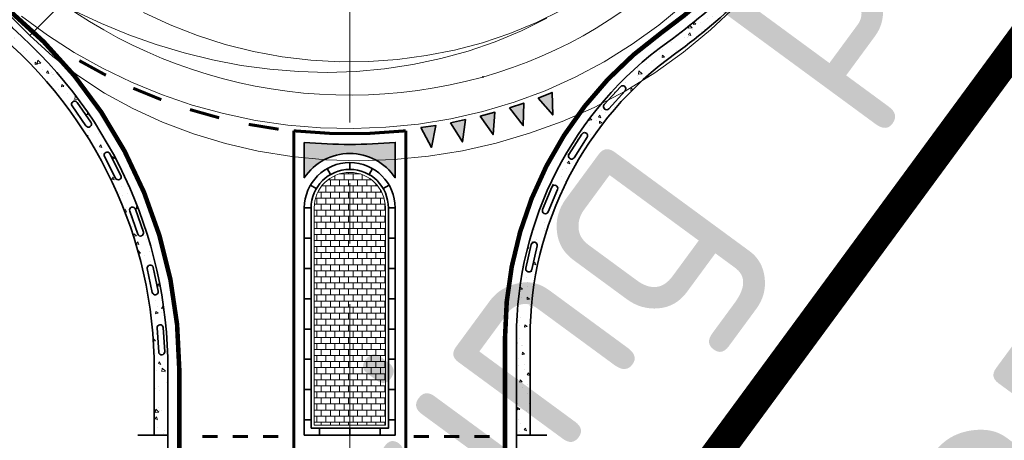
# Model space of a CAD drawing. Header units: metres. Extents: x -699 to 2316, y -1199 to 781.
# Tile 80 of 256: x 996 to 1028, y -620 to -606. Entities that reach past the tile are written whole.
import ezdxf
from ezdxf.enums import TextEntityAlignment as Align

# ---------------------------------------------------------------- set-up
doc = ezdxf.new("R2010")
doc.units = ezdxf.units.M
doc.linetypes.add('AM-AS', pattern=[16, 10, -2, 2, -2])
doc.linetypes.add('VW-1-1_STREEP', pattern=[2, 1, -1])
for name, color, linetype, lineweight in [('B-WE-AM-AS-G', 10, 'AM-AS', 18), ('N-WE-VH-KANTVERHARDING-G', 210, 'Continuous', 35), ('N-WE-VH-STOOTBAND-G', 7, 'Continuous', 35), ('N-WE-VH-VERHARDING_ASFALT_CONSTRUCTIE-A', 252, 'Continuous', 18), ('N-WE-VH-VERHARDING_BETON-G', 252, 'Continuous', 35), ('N-WE-VH-VERHARDING_BETONSTRAATSTEEN-A', 252, 'Continuous', 18), ('N-WE-VW-MARKERING_DWARS_DRIEHOEK_5070-G', 7, 'VW-HAAIETAND70-L-N', 35), ('N-WE-VW-MARKERING_LANGS_STREEP_11-G', 7, 'VW-1-1_STREEP', 13), ('N-WE-VW-MARKERING_LANGS_STREEP_DOORGETROKKEN_010-G', 7, 'Continuous', 13), ('N-WE-VW-MARKERING_LANGS_STREEP_DOORGETROKKEN_015-G', 7, 'Continuous', 13), ('N-WE-VW-MARKERING_PUNTSTUK-G', 7, 'Continuous', 35), ('X-XX-RC-RIJLIJN', 2, 'Continuous', 5)]:
    doc.layers.add(name, color=color, linetype=linetype, lineweight=lineweight)
doc.layers.add('X-XX-AL-TEKENBLAD_HULPLIJN-G', color=4, linetype='Continuous', lineweight=18, plot=False)
doc.styles.add('NLCS-ISO', font='NLCS-ISO.ttf')
doc.styles.add('TSText', font='txt.shx')
doc.linetypes.add('VW-HAAIETAND70-L-N', pattern='A,0,-0.5,[149,NLCS.SHX,S=1,R=0,X=-0.625,Y=0],-0.5', length=1)
pattern_1 = [(360, (-504.1251052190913, 631.2808835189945), (0.2, 0.1500000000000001), [0.2, -0.2]), (90, (-504.1251052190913, 631.2808835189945), (-0.2, -2.758550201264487e-17), [])]
pattern_2 = [(230.0000000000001, (-384.1798174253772, -348.4196694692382), (-0.9109233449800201, 0.07969542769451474), [0.09525, -1.04775]), (175.0000000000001, (-384.1798174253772, -348.4196694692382), (0.1762171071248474, -0.9552842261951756), [0.0762, -0.83820292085]), (280.4514447, (-384.2557274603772, -348.4130282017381), (-0.7347062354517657, -0.875588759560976), [0.08095004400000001, -0.890451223]), (226.1842000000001, (-384.1798174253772, -348.6736694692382), (-1.35539520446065, 0.2102116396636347), [0.142875, -1.571625]), (276.6355576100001, (-384.2927669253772, -348.6561519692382), (-1.187020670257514, -1.237130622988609), [0.1214251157, -1.3356780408]), (171.1841511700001, (-384.1798174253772, -348.6736694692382), (-1.187020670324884, -1.237130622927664), [0.11429983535, -1.2572986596]), (201, (-384.3068174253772, -348.6101694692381), (-0.7580719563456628, 0.5113259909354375), [0.09525, -1.04775]), (146, (-384.3068174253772, -348.6101694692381), (-0.3090101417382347, -0.9209398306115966), [0.0762, -0.8382]), (251.4514450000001, (-384.3699900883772, -348.5675589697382), (-1.067082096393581, -0.409613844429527), [0.08095004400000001, -0.8904496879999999]), (217.5000000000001, (-384.1798174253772, -348.4196694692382), (-0.01544301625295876, -0.4227751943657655), [0, -0.82804, 0, -0.8509000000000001, 0, -0.8413750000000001]), (187.5, (-384.1798174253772, -348.4196694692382), (-0.3340983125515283, -0.5009028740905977), [0, -0.48514, 0, -0.80899, 0, -0.320675]), (147.5, (-383.8966074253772, -348.4196694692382), (-0.677952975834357, 0.0286437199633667), [0, -0.3174999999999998, 0, -0.9905999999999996, 0, -1.314449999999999]), (137.5, (-383.7696074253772, -348.4196694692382), (-0.7406459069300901, -0.1271324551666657), [0, -0.41275, 0, -0.65786, 0, -0.93345])]

# ---------------------------------------------------------------- blocks, each defined once
blk = doc.blocks.new('NLCS_Haai70')
at = {"linetype": 'Continuous'}
blk.add_hatch(color=256, dxfattribs=at).paths.add_polyline_path([(-0.25, 0), (0.2499999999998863, 2.273736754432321e-13), (2.842170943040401e-14, -0.7000000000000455)])
blk.add_lwpolyline([(-0.25, 0), (0.2499999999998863, 2.273736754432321e-13), (2.842170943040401e-14, -0.7000000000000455)], close=True, dxfattribs=at)
blk = doc.blocks.new('100x10')
at = {"linetype": 'Continuous', "const_width": 0.09999999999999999}
blk.add_lwpolyline([(-0.4999999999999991, 0), (0.5, 0)], dxfattribs=at)
blk = doc.blocks.new('NLCS_Rotondepoot_7.3_R18_1fo')
at = {"layer": 'N-WE-VH-VERHARDING_ASFALT_CONSTRUCTIE-A'}
h = blk.add_hatch(dxfattribs=at)
h.set_pattern_fill('AR-CONC', color=256, scale=0.005, angle=180, style=0)
h.set_pattern_definition(pattern_2)
edge = h.paths.add_edge_path()
edge.add_arc((1.101057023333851e-10, -9.606537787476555e-11), 18.00000000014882, 135.0000000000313, 140.4788036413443, ccw=False)
edge.add_line((-12.72792206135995, 12.72792206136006), (-13.04612011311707, 13.04612011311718))
edge.add_arc((-9.976020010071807e-11, 1.397779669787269e-10), 18.45000000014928, 135.0000000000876, 140.4788036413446)
edge.add_arc((-25.45584412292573, 21.00000000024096), 14.55000000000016, 270, 320.4788036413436, ccw=False)
edge.add_line((-25.45584412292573, 6.450000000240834), (-27.59999999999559, 6.450000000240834))
edge.add_line((-27.59999999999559, 6.450000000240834), (-27.59999999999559, 6.000000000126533))
edge.add_line((-27.59999999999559, 6.000000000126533), (-25.45584412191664, 6.00000000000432))
edge.add_arc((-25.45584412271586, 21.00000000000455), 15.00000000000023, 270.0000000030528, 320.4788036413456)
edge = h.paths.add_edge_path(flags=16)
edge.add_line((-22.06440398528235, 6.48558875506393), (-22.84802482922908, 6.32453481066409))
edge.add_arc((-22.86815657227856, 6.422487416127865), 0.09999999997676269, 101.61400935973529, 281.61400935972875, ccw=False)
edge.add_line((-22.88828831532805, 6.520440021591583), (-22.10466747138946, 6.681493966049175))
edge.add_arc((-22.08453572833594, 6.583541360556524), 0.1000000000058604, -78.38599064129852, 101.614009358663, ccw=False)
edge = h.paths.add_edge_path(flags=16)
edge.add_line((-20.96094901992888, 6.998360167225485), (-20.20617020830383, 7.263518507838))
edge.add_arc((-20.17302541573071, 7.169171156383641), 0.10000000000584, -70.6433177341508, 109.3566822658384, ccw=False)
edge.add_line((-20.13988062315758, 7.074823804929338), (-20.89465943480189, 6.809665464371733))
edge.add_arc((-20.92780422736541, 6.904012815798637), 0.09999999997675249, 109.35668226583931, 289.35668226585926, ccw=False)
edge = h.paths.add_edge_path(flags=16)
edge.add_line((-24.05076595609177, 6.161005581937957), (-24.84894050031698, 6.106992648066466))
edge.add_arc((-24.85569211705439, 6.206764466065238), 0.09999999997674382, 93.87133645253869, 273.8713364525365, ccw=False)
edge.add_line((-24.86244373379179, 6.306536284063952), (-24.06426918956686, 6.360549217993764))
edge.add_arc((-24.05751757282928, 6.260777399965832), 0.1000000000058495, -86.12866354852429, 93.8713364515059, ccw=False)
edge = h.paths.add_edge_path(flags=16)
edge.add_line((-19.11556843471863, 7.731582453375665), (-18.40339408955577, 8.096010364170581))
edge.add_arc((-18.35784060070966, 8.006988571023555), 0.1000000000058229, -62.90064482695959, 117.09935517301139, ccw=False)
edge.add_line((-18.3122871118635, 7.917966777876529), (-19.02446145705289, 7.553538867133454))
edge.add_arc((-19.07001494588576, 7.64256066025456), 0.0999999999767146, 117.0993551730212, 297.0993551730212, ccw=False)
edge = h.paths.add_edge_path(flags=16)
edge.add_line((-17.38579473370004, 8.706737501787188), (-16.72921045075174, 9.163790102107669))
edge.add_arc((-16.67207887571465, 9.081717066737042), 0.1000000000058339, -55.157971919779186, 124.8420280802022, ccw=False)
edge.add_line((-16.61494730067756, 8.999644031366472), (-17.27153158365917, 8.54259143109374))
edge.add_arc((-17.3286631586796, 8.624664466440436), 0.09999999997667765, 124.84202808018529, 304.8420280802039, ccw=False)
h = blk.add_hatch(dxfattribs=at)
h.set_pattern_fill('AR-CONC', color=256, scale=0.005, angle=180, style=0)
h.set_pattern_definition(pattern_2)
edge = h.paths.add_edge_path()
edge.add_line((-24.36698586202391, -5.49999999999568), (-25.4558441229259, -5.49999999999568))
edge.add_line((-25.4558441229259, -5.49999999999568), (-27.59999999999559, -5.49999999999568))
edge.add_line((-27.59999999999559, -5.49999999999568), (-27.59999999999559, -5.949999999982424))
edge.add_line((-27.59999999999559, -5.949999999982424), (-24.36698586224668, -5.949999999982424))
edge.add_arc((-24.36698586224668, -17.49999999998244), 11.55000000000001, 35.6853347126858, 90, ccw=False)
edge.add_arc((-1.053308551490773e-10, 1.245439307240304e-10), 18.45000000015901, 215.6853347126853, 225.0000000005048)
edge.add_line((-13.04612011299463, -13.04612011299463), (-12.72792206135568, -12.72792206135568))
edge.add_arc((1.132320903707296e-10, 1.107878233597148e-10), 18.00000000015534, 215.685334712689, 224.9999999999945, ccw=False)
edge.add_arc((-24.36698586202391, -17.49999999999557), 11.99999999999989, 35.68533471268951, 90)
edge = h.paths.add_edge_path(flags=16)
edge.add_line((-22.09031901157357, -5.812964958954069), (-21.31066153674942, -5.992225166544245))
edge.add_arc((-21.33306906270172, -6.089682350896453), 0.1000000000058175, -102.94850606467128, 77.05149393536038, ccw=False)
edge.add_line((-21.35547658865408, -6.187139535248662), (-22.13513406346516, -6.0078793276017))
edge.add_arc((-22.11272653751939, -5.910422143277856), 0.09999999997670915, 77.05149393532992, 257.05149393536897, ccw=False)
edge = h.paths.add_edge_path(flags=16)
edge.add_line((-20.15155924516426, -6.364463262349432), (-19.41331156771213, -6.67266833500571))
edge.add_arc((-19.4518372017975, -6.764949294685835), 0.1000000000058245, -112.65965513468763, 67.3403448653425, ccw=False)
edge.add_line((-19.49036283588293, -6.857230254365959), (-20.22861051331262, -6.549025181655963))
edge.add_arc((-20.19008487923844, -6.456744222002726), 0.09999999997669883, 67.34034486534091, 247.3403448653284, ccw=False)
edge = h.paths.add_edge_path(flags=16)
edge.add_line((-18.33360800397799, -7.235091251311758), (-17.65792732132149, -7.663408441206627))
edge.add_arc((-17.71146697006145, -7.747868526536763), 0.1000000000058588, -122.3708042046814, 57.62919579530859, ccw=False)
edge.add_line((-17.76500661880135, -7.832328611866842), (-18.44068730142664, -7.404011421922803))
edge.add_arc((-18.38714765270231, -7.31955133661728), 0.09999999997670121, 57.6291957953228, 237.6291957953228, ccw=False)
edge = h.paths.add_edge_path(flags=16)
edge.add_line((-16.68856535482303, -8.399897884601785), (-16.0948157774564, -8.93605219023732))
edge.add_arc((-16.16183506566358, -9.010270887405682), 0.1000000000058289, -132.0819532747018, 47.91804672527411, ccw=False)
edge.add_line((-16.2288543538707, -9.084489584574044), (-16.82260393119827, -8.548335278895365))
edge.add_arc((-16.75558464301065, -8.474116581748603), 0.09999999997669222, 47.91804672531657, 227.9180467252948, ccw=False)
at = {"layer": 'N-WE-VH-VERHARDING_BETONSTRAATSTEEN-A'}
h = blk.add_hatch(dxfattribs=at)
h.set_pattern_fill('VB-KLINKERVERHARDING', color=256, scale=0.2, angle=1.272221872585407e-14, style=0, pattern_type=2)
h.set_pattern_definition(pattern_1)
edge = h.paths.add_edge_path()
edge.add_line((-27.27499999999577, 1.174999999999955), (-27.27499999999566, -1.174999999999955))
edge.add_line((-27.27499999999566, -1.174999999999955), (-20.09999999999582, -1.174999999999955))
edge.add_arc((-20.09999999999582, 1.13686837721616e-13), 1.175000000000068, 270, 450)
edge.add_line((-20.09999999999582, 1.175000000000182), (-27.27499999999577, 1.174999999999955))
h = blk.add_hatch(dxfattribs=at)
h.set_pattern_fill('VB-KLINKERVERHARDING', color=256, scale=0.2, angle=1.272221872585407e-14, style=0, pattern_type=2)
h.set_pattern_definition(pattern_1)
edge = h.paths.add_edge_path()
edge.add_line((-27.27499999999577, 1.174999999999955), (-27.27499999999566, -1.174999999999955))
edge.add_line((-27.27499999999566, -1.174999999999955), (-20.09999999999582, -1.174999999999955))
edge.add_arc((-20.09999999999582, 1.13686837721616e-13), 1.175000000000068, 270, 450)
edge.add_line((-20.09999999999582, 1.175000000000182), (-27.27499999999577, 1.174999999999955))
at = {"layer": 'N-WE-VW-MARKERING_PUNTSTUK-G'}
h = blk.add_hatch(color=256, dxfattribs=at)
edge = h.paths.add_edge_path()
edge.add_line((-17.93739111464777, 1.5), (-19.10501256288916, 1.5))
edge.add_arc((-20.09999999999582, 0), 1.800000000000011, -56.44269023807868, 56.44269023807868, ccw=False)
edge.add_line((-19.10501256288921, -1.5), (-17.93739111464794, -1.5))
edge.add_arc((4.320099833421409e-12, -6.821210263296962e-13), 18.00000000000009, 175.2198081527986, 184.7801918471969, ccw=False)
at = {"layer": 'B-WE-AM-AS-G'}
blk.add_lwpolyline([(-97.2788820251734, 0), (0, 0)], dxfattribs=at)
at = {"layer": 'N-WE-VH-KANTVERHARDING-G'}
blk.add_lwpolyline([(-97.27888202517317, 3.650000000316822), (-65.7821080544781, 3.649999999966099, 0.02492232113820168), (-45.88136424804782, 4.642561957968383), (-34.78838872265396, 5.751859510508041, -0.02492232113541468), (-29.81320277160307, 6.00000000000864), (-25.45584412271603, 6.00000000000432, 0.2238875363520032), (-13.88500588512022, 11.45454545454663, -0.02391034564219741), (-12.72792206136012, 12.72792206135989)], format="xyb", dxfattribs=at)
at = {"layer": 'N-WE-VH-KANTVERHARDING-G', "flags": 128}
for points in [[(-27.59999999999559, 6.00000000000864), (-27.59999999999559, 7.00000000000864)], [(-27.09999999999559, 1.275000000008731), (-27.09999999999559, 1.500000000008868)], [(-26.09999999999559, 1.275000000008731), (-26.09999999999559, 1.500000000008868)], [(-25.09999999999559, 1.275000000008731), (-25.09999999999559, 1.500000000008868)], [(-24.09999999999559, 1.275000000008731), (-24.09999999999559, 1.500000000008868)], [(-23.09999999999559, 1.275000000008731), (-23.09999999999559, 1.500000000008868)], [(-22.09999999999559, 1.275000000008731), (-22.09999999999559, 1.500000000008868)], [(-21.09999999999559, 1.275000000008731), (-21.09999999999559, 1.500000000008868)], [(-20.09999999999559, 1.275000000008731), (-20.09999999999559, 1.500000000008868)], [(-27.59999999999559, 1.000000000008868), (-27.37499999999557, 1.000000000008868)], [(-19.46307823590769, 1.104516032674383), (-19.35068027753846, 1.299430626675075)], [(-18.99548396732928, 0.6369217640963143), (-18.80056937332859, 0.7493197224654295)], [(-27.59999999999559, 8.640199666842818e-12), (-27.37499999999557, 8.640199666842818e-12)], [(-18.8249999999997, 4.320099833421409e-12), (-18.5999999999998, 4.320099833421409e-12)], [(-18.99548396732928, -0.6369217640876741), (-18.80056937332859, -0.749319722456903)], [(-27.59999999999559, -0.9999999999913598), (-27.37499999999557, -0.9999999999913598)], [(-27.09999999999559, -1.49999999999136), (-27.09999999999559, -1.274999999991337)], [(-26.09999999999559, -1.49999999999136), (-26.09999999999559, -1.274999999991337)], [(-25.09999999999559, -1.49999999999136), (-25.09999999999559, -1.274999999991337)], [(-24.09999999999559, -1.49999999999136), (-24.09999999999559, -1.274999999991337)], [(-23.09999999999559, -1.49999999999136), (-23.09999999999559, -1.274999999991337)], [(-22.09999999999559, -1.49999999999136), (-22.09999999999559, -1.274999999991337)], [(-21.09999999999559, -1.49999999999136), (-21.09999999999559, -1.274999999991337)], [(-20.09999999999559, -1.49999999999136), (-20.09999999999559, -1.274999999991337)], [(-19.46307823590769, -1.104516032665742), (-19.35068027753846, -1.299430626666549)], [(-27.59999999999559, -5.49999999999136), (-27.59999999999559, -6.49999999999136)]]:
    blk.add_lwpolyline(points, dxfattribs=at)
blk.add_lwpolyline([(-27.59999999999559, 1.50000000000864), (-27.59999999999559, -1.49999999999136), (-20.09999999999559, -1.49999999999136, 0.9999999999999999), (-20.09999999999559, 1.50000000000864)], format="xyb", close=True, dxfattribs=at)
at = {"layer": 'N-WE-VH-KANTVERHARDING-G'}
blk.add_lwpolyline([(-27.37499999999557, 1.275000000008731), (-27.37499999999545, -1.274999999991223), (-20.09999999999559, -1.274999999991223, 0.9999999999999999), (-20.09999999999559, 1.275000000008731)], format="xyb", close=True, dxfattribs=at)
at = {"layer": 'N-WE-VH-KANTVERHARDING-G', "flags": 128}
blk.add_lwpolyline([(-12.72792206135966, -12.72792206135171, -0.04066528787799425), (-14.62019151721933, -10.49999999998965, 0.2415313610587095), (-24.36698586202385, -5.49999999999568), (-29.78826496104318, -5.49999999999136, -0.02492232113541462), (-34.76345091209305, -5.251859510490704), (-40.85642643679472, -4.642561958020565, 0.02492232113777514), (-60.75717024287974, -3.650000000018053), (-97.27888202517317, -3.650000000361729)], format="xyb", dxfattribs=at)
at = {"layer": 'N-WE-VH-STOOTBAND-G', "flags": 128}
for points in [[(-17.38579473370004, 8.706737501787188), (-16.72921045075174, 9.163790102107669, -1), (-16.61494730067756, 8.999644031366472), (-17.27153158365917, 8.54259143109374, -1)], [(-19.11556843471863, 7.731582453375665), (-18.40339408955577, 8.096010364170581, -1), (-18.3122871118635, 7.917966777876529), (-19.02446145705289, 7.553538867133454, -1)], [(-20.96094901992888, 6.998360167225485), (-20.20617020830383, 7.263518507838, -1), (-20.13988062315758, 7.074823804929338), (-20.89465943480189, 6.809665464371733, -1)], [(-22.06440398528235, 6.48558875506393), (-22.84802482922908, 6.32453481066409, -1), (-22.88828831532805, 6.520440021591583), (-22.10466747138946, 6.681493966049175, -1)], [(-24.05076595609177, 6.161005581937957), (-24.84894050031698, 6.106992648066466, -1), (-24.86244373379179, 6.306536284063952), (-24.06426918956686, 6.360549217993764, -1)], [(-22.09031901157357, -5.812964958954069), (-21.31066153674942, -5.992225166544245, -1), (-21.35547658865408, -6.187139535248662), (-22.13513406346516, -6.0078793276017, -1)], [(-20.15155924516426, -6.364463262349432), (-19.41331156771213, -6.67266833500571, -1), (-19.49036283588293, -6.857230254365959), (-20.22861051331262, -6.549025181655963, -1)], [(-18.33360800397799, -7.235091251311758), (-17.65792732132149, -7.663408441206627, -1), (-17.76500661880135, -7.832328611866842), (-18.44068730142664, -7.404011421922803, -1)], [(-16.68856535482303, -8.399897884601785), (-16.0948157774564, -8.93605219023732, -1), (-16.2288543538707, -9.084489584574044), (-16.82260393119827, -8.548335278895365, -1)]]:
    blk.add_lwpolyline(points, format="xyb", close=True, dxfattribs=at)
at = {"layer": 'N-WE-VH-VERHARDING_BETON-G'}
blk.add_line((-25.4558441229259, 6.450000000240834), (-27.59999999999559, 6.450000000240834), dxfattribs=at)
for points in [[(-25.4558441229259, 6.450000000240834, 0.2238875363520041), (-14.23213103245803, 11.74090909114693, -0.02391034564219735), (-13.04612011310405, 13.0461201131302)], [(-13.04612011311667, -13.04612011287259, -0.0406652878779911), (-14.98569630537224, -10.76249999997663, 0.2415313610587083), (-24.36698586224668, -5.949999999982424), (-27.59999999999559, -5.949999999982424)]]:
    blk.add_lwpolyline(points, format="xyb", dxfattribs=at)
at = {"layer": 'N-WE-VH-VERHARDING_BETONSTRAATSTEEN-A'}
blk.add_lwpolyline([(-27.27499999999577, 1.174999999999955), (-27.27499999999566, -1.174999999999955), (-20.09999999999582, -1.174999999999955, 1), (-20.09999999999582, 1.175000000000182)], format="xyb", close=True, dxfattribs=at)
blk.add_lwpolyline([(-27.27499999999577, 1.174999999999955), (-27.27499999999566, -1.174999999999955), (-20.09999999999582, -1.174999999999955, 1), (-20.09999999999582, 1.175000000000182)], format="xyb", close=True, dxfattribs=at)
at = {"layer": 'N-WE-VW-MARKERING_LANGS_STREEP_11-G', "linetype": 'Continuous', "const_width": 0.09999999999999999}
for points in [[(-15.23527579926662, 8.925181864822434), (-15.71611301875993, 8.048371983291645)], [(-16.14675781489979, 7.145258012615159), (-16.52536858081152, 6.219702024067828)], [(-16.85113455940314, 5.273686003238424), (-17.12266264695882, 4.31125548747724)], [(-17.33937139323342, 3.334471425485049), (-17.50033406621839, 2.347510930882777)]]:
    blk.add_lwpolyline(points, dxfattribs=at)
at = {"layer": 'N-WE-VW-MARKERING_LANGS_STREEP_DOORGETROKKEN_010-G', "const_width": 0.1}
for points in [[(-27.64999999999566, 4.86221608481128), (-27.64999999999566, 4.36221608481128)], [(-27.64999999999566, 3.86221608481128), (-27.64999999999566, 3.36221608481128)], [(-27.64999999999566, 2.86221608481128), (-27.64999999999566, 2.36221608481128)], [(-27.64999999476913, -2.112153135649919), (-27.64999999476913, -2.612153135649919)], [(-27.64999999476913, -3.112153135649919), (-27.64999999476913, -3.612153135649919)], [(-27.64999999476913, -4.112153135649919), (-27.64999999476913, -4.612153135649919)]]:
    blk.add_lwpolyline(points, dxfattribs=at)
blk.add_lwpolyline([(-32.09999999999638, -1.849999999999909), (-17.55277755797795, -1.850000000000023, -0.05255267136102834), (-17.55277755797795, 1.850000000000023), (-32.09999999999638, 1.850000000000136), (-49.09999999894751, 0.1500000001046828)], format="xyb", dxfattribs=at)
at = {"layer": 'N-WE-VW-MARKERING_LANGS_STREEP_DOORGETROKKEN_015-G', "const_width": 0.15}
blk.add_lwpolyline([(-71.26340469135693, 3.025000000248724), (-68.26340469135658, 3.025000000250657, 0.02492232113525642), (-48.36266088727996, 4.017561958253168), (-34.7510748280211, 5.378720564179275, -0.0249223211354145), (-29.81320277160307, 5.62500000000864), (-25.45584412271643, 5.62500000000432, 0.2238875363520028), (-13.59573492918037, 11.2159090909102, -0.02391034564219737), (-12.462757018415, 12.46275701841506)], format="xyb", dxfattribs=at)
at = {"layer": 'N-WE-VW-MARKERING_LANGS_STREEP_DOORGETROKKEN_015-G', "const_width": 0.15, "flags": 128}
blk.add_lwpolyline([(-12.46275701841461, -12.46275701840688, -0.04066528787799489), (-14.31560419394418, -10.28124999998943, 0.2415313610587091), (-24.36698586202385, -5.12499999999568), (-29.7882649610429, -5.12499999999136, -0.02492232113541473), (-34.72613701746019, -4.878720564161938), (-43.33772307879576, -4.017561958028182, 0.02492232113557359), (-63.23846688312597, -3.02500000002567), (-71.26340469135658, -3.02500000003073)], format="xyb", dxfattribs=at)
at = {"layer": 'N-WE-VW-MARKERING_PUNTSTUK-G'}
blk.add_lwpolyline([(-17.93739111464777, 1.5), (-19.10501256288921, 1.5, -0.5366750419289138), (-19.10501256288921, -1.5), (-17.93739111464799, -1.5, -0.04173925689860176)], format="xyb", close=True, dxfattribs=at)
at = {"layer": 'N-WE-VW-MARKERING_DWARS_DRIEHOEK_5070-G'}
for p, rotation in [((-17.40847099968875, -2.589428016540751), 278.4604448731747), ((-17.2333311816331, -3.573834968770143), 281.7158868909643), ((-17.00257186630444, -4.546707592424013), 284.9713289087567), ((-16.71693781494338, -5.504906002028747), 288.2267709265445), ((-16.37735089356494, -6.445337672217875), 291.482212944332)]:
    blk.add_blockref('NLCS_Haai70', p, dxfattribs=dict(at, rotation=rotation))
at = {"layer": 'N-WE-VW-MARKERING_LANGS_STREEP_11-G'}
for p, rotation in [((-15.47569440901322, 8.48677692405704), 241.2599035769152), ((-16.33606319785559, 6.682480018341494), 247.7523431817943), ((-16.98689860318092, 4.792470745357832), 254.2447827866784), ((-17.41985272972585, 2.840991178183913), 260.737222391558)]:
    blk.add_blockref('100x10', p, dxfattribs=dict(at, rotation=rotation))
blk = doc.blocks.new('*U1091')
at = {"layer": 'X-XX-AL-TEKENBLAD_HULPLIJN-G', "color": 2, "linetype": 'Continuous', "ltscale": 1.524}
for p, q in [((-5.492, 1.083750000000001), (-6.508, 1.083750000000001)), ((-5.492, 1.020000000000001), (-6.508, 1.020000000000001)), ((-5.492, 0.9562500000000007), (-6.508, 0.9562500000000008)), ((-5.492, -0.9562499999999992), (-6.508, -0.956249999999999)), ((-5.492, -1.019999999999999), (-6.508, -1.019999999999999)), ((-5.492, -1.083749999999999), (-6.508, -1.083749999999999))]:
    blk.add_line(p, q, dxfattribs=at)
at = {"layer": 'X-XX-AL-TEKENBLAD_HULPLIJN-G', "color": 7, "linetype": 'Continuous', "ltscale": 1.524}
blk.add_line((0, 0), (-0.73, 8.939921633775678e-17), dxfattribs=at)
at = {"layer": 'X-XX-AL-TEKENBLAD_HULPLIJN-G', "color": 7, "linetype": 'Continuous', "lineweight": 0, "ltscale": 1.524}
blk.add_lwpolyline([(-0.7299999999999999, 1.275), (-8.43, 1.275000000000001), (-8.43, -1.274999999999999), (-0.7299999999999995, -1.274999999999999), (-0.7299999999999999, 1.275), (-0.7299999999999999, 1.275)], close=True, dxfattribs=at)
at = {"layer": 'X-XX-AL-TEKENBLAD_HULPLIJN-G', "color": 7, "linetype": 'Continuous', "ltscale": 1.524, "flags": 128}
for points in [[(-5.492, 1.099560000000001), (-5.492, 0.9404400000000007), (-5.63424, 0.8925000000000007), (-6.36576, 0.8925000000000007), (-6.508, 0.9404400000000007), (-6.508, 1.099560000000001), (-6.36576, 1.147500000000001), (-5.63424, 1.147500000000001)], [(-5.492, -0.9404399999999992), (-5.492, -1.099559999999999), (-5.63424, -1.147499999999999), (-6.36576, -1.147499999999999), (-6.508, -1.099559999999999), (-6.508, -0.9404399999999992), (-6.36576, -0.8924999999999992), (-5.63424, -0.8924999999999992)]]:
    blk.add_lwpolyline(points, close=True, dxfattribs=at)
at = {"layer": 'X-XX-AL-TEKENBLAD_HULPLIJN-G', "color": 7, "linetype": 'Continuous', "ltscale": 1.524}
blk.add_circle((0, 0), 0.153, dxfattribs=at)
blk = doc.blocks.new('*U1092')
at = {"layer": 'X-XX-AL-TEKENBLAD_HULPLIJN-G', "color": 2, "linetype": 'Continuous', "ltscale": 1.524}
for p, q in [((-8.012, 1.083750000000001), (-9.028, 1.083750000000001)), ((-8.012, 1.020000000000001), (-9.028, 1.020000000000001)), ((-8.012, 0.9562500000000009), (-9.028, 0.956250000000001)), ((-8.012, -0.9562499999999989), (-9.028, -0.9562499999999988)), ((-8.012, -1.019999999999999), (-9.028, -1.019999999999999)), ((-8.012, -1.083749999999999), (-9.028, -1.083749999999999))]:
    blk.add_line(p, q, dxfattribs=at)
at = {"layer": 'X-XX-AL-TEKENBLAD_HULPLIJN-G', "color": 7, "linetype": 'Continuous', "ltscale": 1.524}
blk.add_line((-9.59, 1.174436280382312e-15), (-10.32, 9.307315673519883e-16), dxfattribs=at)
at = {"layer": 'X-XX-AL-TEKENBLAD_HULPLIJN-G', "color": 7, "linetype": 'Continuous', "lineweight": 0, "ltscale": 1.524}
blk.add_lwpolyline([(7.807123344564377e-17, 1.275), (-9.59, 1.275000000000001), (-9.59, -1.274999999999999), (0, -1.274999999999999), (7.807123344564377e-17, 1.275), (7.807123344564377e-17, 1.275)], close=True, dxfattribs=at)
at = {"layer": 'X-XX-AL-TEKENBLAD_HULPLIJN-G', "color": 7, "linetype": 'Continuous', "ltscale": 1.524, "flags": 128}
for points in [[(-8.012, 1.099560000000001), (-8.012, 0.9404400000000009), (-8.15424, 0.892500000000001), (-8.88576, 0.892500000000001), (-9.027999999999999, 0.9404400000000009), (-9.027999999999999, 1.099560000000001), (-8.88576, 1.147500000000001), (-8.15424, 1.147500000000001)], [(-8.012, -0.9404399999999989), (-8.012, -1.099559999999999), (-8.15424, -1.147499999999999), (-8.88576, -1.147499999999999), (-9.027999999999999, -1.099559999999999), (-9.027999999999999, -0.9404399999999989), (-8.88576, -0.892499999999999), (-8.15424, -0.892499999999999)]]:
    blk.add_lwpolyline(points, close=True, dxfattribs=at)
at = {"layer": 'X-XX-AL-TEKENBLAD_HULPLIJN-G', "color": 7, "linetype": 'Continuous', "ltscale": 1.524}
blk.add_circle((-10.32, 9.307315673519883e-16), 0.1016, dxfattribs=at)
blk = doc.blocks.new('*U1090')
at = {"layer": 'X-XX-AL-TEKENBLAD_HULPLIJN-G', "color": 2, "linetype": 'Continuous', "ltscale": 1.524}
for p, q in [((1.035381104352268, 0.316960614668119), (0.3169606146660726, 1.03538110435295)), ((1.080459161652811, 0.3620386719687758), (0.3620386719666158, 1.080459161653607)), ((1.125537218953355, 0.4071167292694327), (0.4071167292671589, 1.125537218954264)), ((-0.3169606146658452, -1.035381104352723), (-1.035381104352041, -0.3169606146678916)), ((-0.4071167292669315, -1.125537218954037), (-1.125537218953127, -0.4071167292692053)), ((-0.3620386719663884, -1.08045916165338), (-1.080459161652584, -0.3620386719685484))]:
    blk.add_line(p, q, dxfattribs=at)
at = {"layer": 'X-XX-AL-TEKENBLAD_HULPLIJN-G', "color": 7, "linetype": 'Continuous', "ltscale": 1.524, "flags": 128}
for points in [[(1.136716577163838, 0.4182960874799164), (1.024201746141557, 0.3057812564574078), (0.8897241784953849, 0.3724614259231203), (0.372461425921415, 0.8897241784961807), (0.3057812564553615, 1.024201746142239), (0.4182960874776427, 1.136716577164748), (0.5527736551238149, 1.070036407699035), (1.070036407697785, 0.552773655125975)], [(-0.3057812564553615, -1.024201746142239), (-0.4182960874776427, -1.136716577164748), (-0.5527736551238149, -1.070036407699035), (-1.070036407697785, -0.552773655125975), (-1.136716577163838, -0.4182960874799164), (-1.024201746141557, -0.3057812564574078), (-0.8897241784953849, -0.3724614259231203), (-0.372461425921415, -0.8897241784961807)]]:
    blk.add_lwpolyline(points, close=True, dxfattribs=at)
at = {"layer": 'X-XX-AL-TEKENBLAD_HULPLIJN-G', "rotation": 315.0000000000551}
for name, p in [('*U1091', (-5.37401153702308, 5.37401153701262)), ('*U1092', (1.923330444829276, -1.923330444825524))]:
    blk.add_blockref(name, p, dxfattribs=at)
at = {"layer": 'X-XX-AL-TEKENBLAD_HULPLIJN-G', "color": 4, "style": 'TSText'}
for s, height, p in [('Gelede Bus', 0.57375, (-1.231939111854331, 1.702554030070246)), ('CROW 2012 (NL)', 0.3825, (-1.739067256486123, 1.195425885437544)), ('(c) 2015 Transoft Solutions, Inc. All rights reserved.', 0.02295, (-1.467246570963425, 1.467246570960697))]:
    blk.add_text(s, height=height, rotation=315.0000000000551, dxfattribs=at).set_placement(p, align=Align.MIDDLE_CENTER)
blk = doc.blocks.new('*U1097')
at = {"layer": 'X-XX-AL-TEKENBLAD_HULPLIJN-G', "color": 6, "linetype": 'Continuous', "ltscale": 1.524}
blk.add_circle((0, 0), 0.0127, dxfattribs=at)
blk = doc.blocks.new('*U1098')
at = {"layer": 'X-XX-AL-TEKENBLAD_HULPLIJN-G', "color": 6, "linetype": 'Continuous', "ltscale": 1.524}
blk.add_circle((0, 0), 0.0127, dxfattribs=at)
blk = doc.blocks.new('*U1072')
at = {"layer": 'X-XX-AL-TEKENBLAD_HULPLIJN-G', "color": 2, "linetype": 'Continuous', "ltscale": 1.524, "flags": 128}
for points in [[(995.7793433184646, -605.5201400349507), (996.628417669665, -606.1422488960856), (997.5182343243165, -606.7147583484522), (998.4450440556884, -607.2345863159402), (999.4050400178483, -607.6989544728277), (1000.394341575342, -608.1053961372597), (1001.40898915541, -608.4517585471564), (1002.444946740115, -608.7362022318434), (1003.498109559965, -608.9571988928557), (1004.564315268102, -609.1135284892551), (1005.639357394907, -609.2042758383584), (1006.719000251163, -609.2288268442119), (1007.798994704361, -609.1868643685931), (1008.875094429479, -609.0783637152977), (1009.943072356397, -608.9035876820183), (1010.99873711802, -608.6630811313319), (1012.03796590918, -608.3547430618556), (1013.055098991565, -607.9770919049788), (1014.045328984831, -607.5316694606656), (1015.003983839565, -607.0203627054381), (1015.926547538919, -606.4453901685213), (1016.808680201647, -605.8092873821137), (1017.646237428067, -605.1148914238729)], [(999.8038697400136, -605.3957630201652), (1000.681709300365, -605.8047163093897), (1001.580988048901, -606.1558009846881), (1002.498387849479, -606.448237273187), (1003.430491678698, -606.6813862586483), (1004.37380681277, -606.8547642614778), (1005.324784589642, -606.9680551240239), (1006.279837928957, -607.0211204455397), (1007.235357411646, -607.0140078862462), (1008.187726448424, -606.9469576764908), (1009.133335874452, -606.8204074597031), (1010.068598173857, -606.6349955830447), (1010.989961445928, -606.3915629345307), (1011.890492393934, -606.0891863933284), (1012.767340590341, -605.7260870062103), (1013.616599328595, -605.3041191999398)]]:
    blk.add_lwpolyline(points, dxfattribs=at)
at = {"layer": 'X-XX-AL-TEKENBLAD_HULPLIJN-G', "color": 5, "linetype": 'Continuous', "ltscale": 1.524, "flags": 128}
blk.add_lwpolyline([(997.5299628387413, -605.3535910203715), (998.4139673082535, -605.7633292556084), (999.3123388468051, -606.1308418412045), (1000.223817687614, -606.4542423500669), (1001.146903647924, -606.7316781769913), (1002.079849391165, -606.9613754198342), (1003.020662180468, -607.141677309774), (1003.967112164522, -607.2710772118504), (1004.916745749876, -607.3482469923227), (1005.866902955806, -607.3720613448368), (1006.814737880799, -607.3416185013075), (1007.757241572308, -607.2562576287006), (1008.691266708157, -607.1155731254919), (1009.613553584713, -606.9194259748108), (1010.520756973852, -606.6679522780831), (1011.40947346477, -606.3615690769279), (1012.276268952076, -606.0009775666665), (1013.117705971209, -605.5871638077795)], dxfattribs=at)
at = {"layer": 'X-XX-AL-TEKENBLAD_HULPLIJN-G', "color": 3, "linetype": 'Continuous', "ltscale": 1.524, "flags": 128}
blk.add_lwpolyline([(995.2701631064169, -605.3729743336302), (996.0515160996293, -606.1543273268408), (996.0515160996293, -606.1543273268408), (996.807630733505, -606.8460497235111), (997.6311455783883, -607.4805994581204), (998.5145074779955, -608.05606368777), (999.4505479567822, -608.5702545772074), (1000.432448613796, -609.0209486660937), (1001.453692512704, -609.406042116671), (1002.508017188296, -609.7236482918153), (1003.58937525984, -609.9721567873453), (1004.691904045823, -610.1502671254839), (1005.809903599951, -610.2570059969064), (1006.937821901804, -610.2917339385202), (1008.070245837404, -610.2541453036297), (1009.201896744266, -610.1442640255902), (1010.327629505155, -609.9624367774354), (1011.442434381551, -609.7093245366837), (1012.541440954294, -609.3858931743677), (1013.619923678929, -608.9934034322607), (1014.672241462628, -608.5298078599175), (1015.693589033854, -607.9930107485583), (1016.678508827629, -607.3855987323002), (1017.621827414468, -606.710494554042), (1018.518663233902, -605.9709394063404), (1019.364435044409, -605.1704741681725)], dxfattribs=at)
at = {"layer": 'X-XX-AL-TEKENBLAD_HULPLIJN-G'}
blk.add_blockref('*U1090', (995.0297468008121, -603.3294357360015), dxfattribs=at)
for name, rotation in [('*U1097', 15.55081874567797), ('*U1098', 15.55081874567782)]:
    blk.add_blockref(name, (1010.998642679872, -607.5261233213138), dxfattribs=dict(at, rotation=rotation))

msp = doc.modelspace()

# ---------------------------------------------------------------- linework, layer by layer
at = {"const_width": 1}
msp.add_lwpolyline([(1131.843740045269, -465.9732515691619), (951.7474070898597, -711.1164010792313)], dxfattribs=at)
at = {"layer": 'X-XX-RC-RIJLIJN', "flags": 128}
msp.add_lwpolyline([(995.0297468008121, -603.3294357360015, 0.270526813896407), (1010.998642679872, -607.5261233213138, 0.6005500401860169), (1016.719264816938, -581.6693908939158, -0.219400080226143), (1009.708620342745, -566.4616085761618, -0.1171695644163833), (1012.914870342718, -552.9673519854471, 0.1171695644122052), (1018.258620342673, -530.4769243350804), (1018.258620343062, -506.8930314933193)], format="xyb", dxfattribs=at)

# ---------------------------------------------------------------- block references
at = {"rotation": 90}
msp.add_blockref('NLCS_Rotondepoot_7.3_R18_1fo', (1006.608620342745, -591.7505621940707), dxfattribs=at)
at = {"layer": 'X-XX-AL-TEKENBLAD_HULPLIJN-G', "linetype": 'Continuous'}
msp.add_blockref('*U1072', (0, 0), dxfattribs=at)

# ---------------------------------------------------------------- texts
at = {"style": 'NLCS-ISO'}
for s, p in [('voorbeeld aantakking parallelweg en bushalte+wachtstrook', (965.7014178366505, -685.4552304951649)), ('t.b.v. project Ganzenweg - Knardijk', (982.7510561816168, -687.2110767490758))]:
    msp.add_text(s, height=7.2, rotation=53.69684444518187, dxfattribs=at).set_placement(p)

doc.saveas('drawing.dxf')
